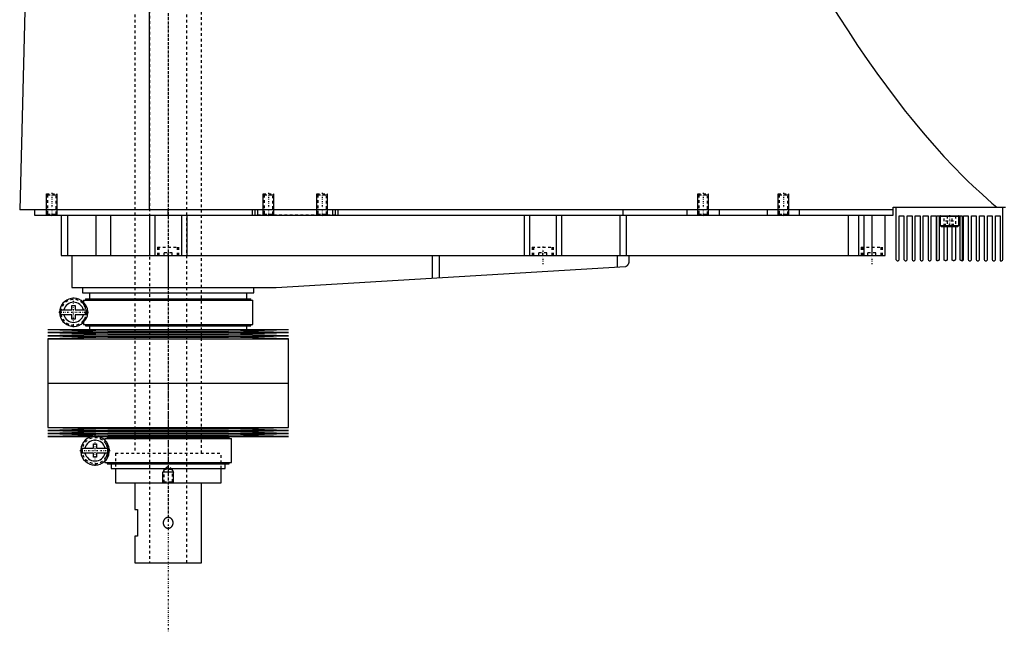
# Model space of a CAD drawing. Extents: x -706 to 186, y -1 to 900.
# Tile 2 of 5: x -706 to -338, y 330 to 559. Entities that reach past the tile are written whole.
import ezdxf

# ---------------------------------------------------------------- set-up
doc = ezdxf.new("R2010")
doc.units = 0
doc.linetypes.add('CENTER', pattern=[1.5, 0.45, -0.5, 0.05, -0.5])
doc.linetypes.add('DASHED', pattern=[2, 1, -1])
for name, color, linetype in [('AM_0', 7, 'CONTINUOUS'), ('AM_10', 7, 'CONTINUOUS'), ('AM_3', 7, 'DASHED'), ('AM_7', 7, 'CENTER')]:
    doc.layers.add(name, color=color, linetype=linetype)

msp = doc.modelspace()

# ---------------------------------------------------------------- linework, layer by layer
at = {"layer": 'AM_0', "color": 7, "linetype": 'CONTINUOUS'}
for p, q in [((-703.45, 568.63), (-705.5, 487.5)), ((-657.01, 487.5), (-657.01, 569.6)), ((-379, 487.5), (-705.5, 487.5)), ((-700, 487.5), (-700, 485.5)), ((-650, 485.5), (-650, 487.5)), ((-618.5, 485.5), (-618.5, 487.5)), ((-617.5, 485.5), (-617.5, 487.5)), ((-616.5, 485.5), (-616.5, 487.5)), ((-588.5, 485.5), (-588.5, 487.5)), ((-587.5, 485.5), (-587.5, 487.5)), ((-586.5, 485.5), (-586.5, 487.5)), ((-480, 485.5), (-480, 487.5)), ((-456, 485.5), (-456, 487.5)), ((-444, 485.5), (-444, 487.5)), ((-426, 485.5), (-426, 487.5)), ((-414, 485.5), (-414, 487.5)), ((-379, 485.5), (-379, 488.5)), ((-379, 488.5), (-337, 488.5)), ((-378, 488.5), (-378, 469)), ((-338, 469), (-338, 488.5)), ((-700, 485.5), (-379, 485.5)), ((-690, 485.5), (-690, 470.5)), ((-687.69, 485.5), (-687.69, 470.5)), ((-677.09, 485.5), (-677.09, 470.5)), ((-671.56, 485.5), (-671.56, 470.5)), ((-657, 485.5), (-657, 470.5)), ((-655, 485.5), (-655, 470.5)), ((-645, 485.5), (-645, 470.5)), ((-643, 485.5), (-643, 470.5)), ((-517, 485.5), (-517, 470.5)), ((-515, 485.5), (-515, 470.5)), ((-505, 485.5), (-505, 470.5)), ((-503, 485.5), (-503, 470.5)), ((-481.18, 485.5), (-481.18, 470.5)), ((-478.85, 485.5), (-478.85, 470.5)), ((-395.84, 485.5), (-395.84, 470.5)), ((-392, 485.5), (-392, 470.5)), ((-390, 485.5), (-390, 470.5)), ((-387, 485.5), (-387, 470.5)), ((-382, 470.5), (-382, 485.5)), ((-376.8, 485.3), (-375, 485.3)), ((-376.8, 469), (-376.8, 485.3)), ((-375, 485.3), (-375, 469)), ((-373.8, 485.3), (-372, 485.3)), ((-373.8, 469), (-373.8, 485.3)), ((-372, 485.3), (-372, 469)), ((-370.8, 485.3), (-369, 485.3)), ((-370.8, 469), (-370.8, 485.3)), ((-369, 485.3), (-369, 469)), ((-367.8, 485.3), (-366, 485.3)), ((-367.8, 469), (-367.8, 485.3)), ((-366, 485.3), (-366, 469)), ((-364.8, 485.3), (-363, 485.3)), ((-364.8, 469), (-364.8, 485.3)), ((-363, 485.3), (-363, 469)), ((-362.75, 468.57), (-362.75, 485.3)), ((-362.75, 485.3), (-353.25, 485.3)), ((-361.8, 485.3), (-361.8, 469)), ((-361.5, 485.2), (-361.5, 481.7)), ((-361.5, 485.2), (-354.5, 485.2)), ((-354.5, 481.7), (-354.5, 485.2)), ((-354, 469), (-354, 485.3)), ((-353.25, 485.3), (-353.25, 468.5)), ((-352.8, 485.3), (-351, 485.3)), ((-352.8, 469), (-352.8, 485.3)), ((-351, 485.3), (-351, 469)), ((-349.8, 485.3), (-348, 485.3)), ((-349.8, 469), (-349.8, 485.3)), ((-348, 485.3), (-348, 469)), ((-346.8, 485.3), (-345, 485.3)), ((-346.8, 469), (-346.8, 485.3)), ((-345, 485.3), (-345, 469)), ((-343.8, 485.3), (-342, 485.3)), ((-343.8, 469), (-343.8, 485.3)), ((-342, 485.3), (-342, 469)), ((-340.8, 485.3), (-339, 485.3)), ((-340.8, 469), (-340.8, 485.3)), ((-339, 485.3), (-339, 468.5)), ((-361.5, 481.7), (-361.1, 481.3)), ((-361.5, 481.7), (-354.5, 481.7)), ((-361.1, 481.3), (-354.9, 481.3)), ((-360, 469), (-360, 481.3)), ((-358.8, 481.3), (-358.8, 469)), ((-357, 469), (-357, 481.3)), ((-355.8, 481.3), (-355.8, 469)), ((-354.9, 481.3), (-354.5, 481.7)), ((-690, 470.5), (-382, 470.5)), ((-686, 470.5), (-686, 458.5)), ((-650, 470.5), (-650, 458.5)), ((-551.33, 470.5), (-551.33, 461.99)), ((-548.68, 470.5), (-548.68, 462.14)), ((-482.14, 470.5), (-482.14, 466.1)), ((-477.8, 470.5), (-477.8, 467.74)), ((-377.5, 468.5), (-377.3, 468.5)), ((-374.5, 468.5), (-374.3, 468.5)), ((-371.5, 468.5), (-371.3, 468.5)), ((-368.5, 468.5), (-368.3, 468.5)), ((-365.5, 468.5), (-365.3, 468.5)), ((-362.3, 468.5), (-362.5, 468.5)), ((-359.3, 468.5), (-359.5, 468.5)), ((-356.3, 468.5), (-356.5, 468.5)), ((-353.3, 468.5), (-353.5, 468.5)), ((-350.5, 468.5), (-350.3, 468.5)), ((-347.5, 468.5), (-347.3, 468.5)), ((-344.5, 468.5), (-344.3, 468.5)), ((-341.5, 468.5), (-341.3, 468.5)), ((-339, 468.5), (-338.5, 468.5)), ((-609.7, 458.52), (-479.14, 466.27)), ((-686, 458.5), (-610.3, 458.5)), ((-682, 458.5), (-682, 456.5)), ((-682, 456.5), (-618, 456.5)), ((-679.35, 456.5), (-679.35, 454.2)), ((-620.65, 454.2), (-620.65, 456.5)), ((-618, 456.5), (-618, 458.5)), ((-681.65, 453.7), (-681.65, 452.92)), ((-681.65, 453.7), (-618.35, 453.7)), ((-680.85, 454.2), (-680.85, 453.7)), ((-680.85, 454.2), (-619.15, 454.2)), ((-619.15, 453.7), (-619.15, 454.2)), ((-618.35, 444.7), (-618.35, 453.7)), ((-690.13, 450.1), (-685.95, 450.1)), ((-685.95, 450.1), (-685.95, 451.7)), ((-685.95, 451.7), (-684.75, 451.7)), ((-684.75, 451.7), (-684.75, 450.1)), ((-684.75, 450.1), (-680.57, 450.1)), ((-685.95, 448.3), (-690.13, 448.3)), ((-685.95, 446.7), (-685.95, 448.3)), ((-684.75, 446.7), (-685.95, 446.7)), ((-684.75, 448.3), (-684.75, 446.7)), ((-680.57, 448.3), (-684.75, 448.3)), ((-681.65, 445.48), (-681.65, 444.7)), ((-695, 442.75), (-672.5, 442.18)), ((-695, 442.75), (-605, 442.75)), ((-672.5, 442.18), (-695, 441.61)), ((-695, 441.61), (-672.5, 441.04)), ((-695, 441.61), (-605, 441.61)), ((-681.65, 444.7), (-618.35, 444.7)), ((-680.85, 444.7), (-680.85, 444.2)), ((-680.85, 444.2), (-619.15, 444.2)), ((-679.35, 444.2), (-679.35, 442.75)), ((-672.5, 442.18), (-627.5, 442.18)), ((-627.5, 442.18), (-605, 442.75)), ((-605, 441.61), (-627.5, 442.18)), ((-627.5, 441.04), (-605, 441.61)), ((-620.65, 442.75), (-620.65, 444.2)), ((-619.15, 444.2), (-619.15, 444.7)), ((-672.5, 441.04), (-695, 440.47)), ((-695, 440.47), (-672.5, 439.9)), ((-695, 440.47), (-605, 440.47)), ((-672.5, 439.9), (-695, 439.33)), ((-695, 439.33), (-695, 422.75)), ((-695, 439.33), (-605, 439.33)), ((-672.5, 441.04), (-627.5, 441.04)), ((-672.5, 439.9), (-627.5, 439.9)), ((-605, 440.47), (-627.5, 441.04)), ((-627.5, 439.9), (-605, 440.47)), ((-605, 439.33), (-627.5, 439.9)), ((-605, 422.75), (-605, 439.33)), ((-695, 422.75), (-605, 422.75)), ((-695, 422.75), (-695, 406.17)), ((-695, 422.75), (-605, 422.75)), ((-605, 406.17), (-605, 422.75)), ((-695, 406.17), (-672.5, 405.6)), ((-695, 406.17), (-605, 406.17)), ((-672.5, 405.6), (-695, 405.03)), ((-695, 405.03), (-672.5, 404.46)), ((-695, 405.03), (-605, 405.03)), ((-672.5, 405.6), (-627.5, 405.6)), ((-627.5, 405.6), (-605, 406.17)), ((-605, 405.03), (-627.5, 405.6)), ((-627.5, 404.46), (-605, 405.03)), ((-672.5, 404.46), (-695, 403.89)), ((-695, 403.89), (-672.5, 403.32)), ((-695, 403.89), (-605, 403.89)), ((-672.5, 403.32), (-695, 402.75)), ((-695, 402.75), (-605, 402.75)), ((-673.65, 402), (-673.65, 401.4)), ((-673.65, 402), (-626.35, 402)), ((-672.85, 402.5), (-672.85, 402)), ((-672.85, 402.5), (-627.15, 402.5)), ((-672.5, 404.46), (-627.5, 404.46)), ((-672.5, 403.32), (-627.5, 403.32)), ((-671.35, 402.75), (-671.35, 402.5)), ((-628.65, 402.5), (-628.65, 402.75)), ((-605, 403.89), (-627.5, 404.46)), ((-627.5, 403.32), (-605, 403.89)), ((-605, 402.75), (-627.5, 403.32)), ((-627.15, 402), (-627.15, 402.5)), ((-626.35, 393), (-626.35, 402)), ((-682.26, 398.4), (-677.95, 398.4)), ((-677.95, 398.4), (-677.95, 400)), ((-677.95, 400), (-676.75, 400)), ((-676.75, 400), (-676.75, 398.4)), ((-676.75, 398.4), (-672.44, 398.4)), ((-677.95, 396.6), (-682.26, 396.6)), ((-677.95, 395), (-677.95, 396.6)), ((-676.75, 395), (-677.95, 395)), ((-676.75, 396.6), (-676.75, 395)), ((-672.44, 396.6), (-676.75, 396.6)), ((-673.65, 393.6), (-673.65, 393)), ((-673.65, 393), (-626.35, 393)), ((-672.85, 393), (-672.85, 392.5)), ((-672.85, 392.5), (-627.15, 392.5)), ((-671.35, 392.5), (-671.35, 390.8)), ((-671.35, 390.8), (-628.65, 390.8)), ((-669.75, 390.8), (-669.75, 385.5)), ((-630.25, 385.5), (-630.25, 390.8)), ((-628.65, 390.8), (-628.65, 392.5)), ((-627.15, 392.5), (-627.15, 393)), ((-669.75, 385.5), (-630.25, 385.5)), ((-662.5, 385.5), (-662.5, 375.5)), ((-637.5, 355.5), (-637.5, 385.5)), ((-662.5, 375.5), (-661.5, 375.5)), ((-661.5, 375.5), (-661.5, 365.5)), ((-662.5, 365.5), (-662.5, 355.5)), ((-661.5, 365.5), (-662.5, 365.5)), ((-662.5, 355.5), (-637.5, 355.5))]:
    msp.add_line(p, q, dxfattribs=at)
for points in [[(-404.88, 568.63, 0), (-403.09, 565.7, 0), (-399.5, 559.96, 0), (-395.91, 554.39, 0), (-394.12, 551.66, 0), (-392.33, 548.98, 0), (-388.74, 543.72, 0), (-385.15, 538.63, 0), (-381.57, 533.7, 0), (-377.98, 528.92, 0), (-374.39, 524.31, 0), (-372.6, 522.07, 0), (-370.81, 519.86, 0), (-367.22, 515.57, 0), (-363.63, 511.44, 0), (-360.05, 507.47, 0), (-356.46, 503.66, 0), (-352.87, 500.01, 0), (-351.08, 498.24, 0), (-349.28, 496.52, 0), (-345.69, 493.19, 0), (-342.11, 490.02, 0), (-340.31, 488.5, 0)], [(-479.14, 466.27, 0), (-479.07, 466.3, 0), (-478.93, 466.36, 0), (-478.8, 466.42, 0), (-478.73, 466.46, 0), (-478.67, 466.49, 0), (-478.56, 466.57, 0), (-478.45, 466.66, 0), (-478.35, 466.75, 0), (-478.26, 466.84, 0), (-478.18, 466.94, 0), (-478.14, 466.99, 0), (-478.11, 467.04, 0), (-478.04, 467.14, 0), (-477.98, 467.24, 0), (-477.93, 467.34, 0), (-477.89, 467.44, 0), (-477.86, 467.53, 0), (-477.84, 467.58, 0), (-477.84, 467.58, 0), (-477.84, 467.6, 0), (-477.83, 467.61, 0), (-477.83, 467.62, 0), (-477.83, 467.62, 0), (-477.83, 467.64, 0), (-477.82, 467.65, 0), (-477.82, 467.66, 0), (-477.82, 467.67, 0), (-477.81, 467.68, 0), (-477.81, 467.69, 0), (-477.81, 467.69, 0), (-477.81, 467.7, 0), (-477.81, 467.71, 0), (-477.8, 467.72, 0), (-477.8, 467.72, 0), (-477.8, 467.73, 0), (-477.8, 467.73, 0), (-477.8, 467.73, 0), (-477.8, 467.73, 0), (-477.8, 467.74, 0), (-477.8, 467.74, 0)], [(-362.5, 468.5, 0), (-362.51, 468.5, 0), (-362.54, 468.5, 0), (-362.56, 468.5, 0), (-362.58, 468.51, 0), (-362.59, 468.51, 0), (-362.61, 468.51, 0), (-362.63, 468.52, 0), (-362.65, 468.52, 0), (-362.67, 468.53, 0), (-362.68, 468.53, 0), (-362.69, 468.54, 0), (-362.7, 468.54, 0), (-362.71, 468.55, 0), (-362.72, 468.55, 0), (-362.73, 468.55, 0), (-362.74, 468.56, 0), (-362.74, 468.56, 0), (-362.74, 468.56, 0), (-362.75, 468.56, 0), (-362.75, 468.57, 0), (-362.75, 468.57, 0), (-362.75, 468.57, 0)], [(-361.8, 469, 0), (-361.8, 468.99, 0), (-361.8, 468.98, 0), (-361.8, 468.97, 0), (-361.8, 468.97, 0), (-361.8, 468.96, 0), (-361.8, 468.95, 0), (-361.8, 468.94, 0), (-361.8, 468.93, 0), (-361.81, 468.92, 0), (-361.81, 468.91, 0), (-361.81, 468.91, 0), (-361.81, 468.9, 0), (-361.81, 468.89, 0), (-361.81, 468.88, 0), (-361.82, 468.87, 0), (-361.82, 468.86, 0), (-361.82, 468.85, 0), (-361.82, 468.85, 0), (-361.83, 468.84, 0), (-361.83, 468.83, 0), (-361.83, 468.82, 0), (-361.83, 468.82, 0), (-361.84, 468.81, 0), (-361.84, 468.8, 0), (-361.84, 468.8, 0), (-361.85, 468.79, 0), (-361.85, 468.79, 0), (-361.85, 468.78, 0), (-361.86, 468.77, 0), (-361.86, 468.76, 0), (-361.86, 468.75, 0), (-361.87, 468.75, 0), (-361.87, 468.74, 0), (-361.87, 468.74, 0), (-361.88, 468.73, 0), (-361.88, 468.72, 0), (-361.89, 468.72, 0), (-361.89, 468.71, 0), (-361.9, 468.7, 0), (-361.9, 468.7, 0), (-361.9, 468.7, 0), (-361.91, 468.69, 0), (-361.91, 468.68, 0), (-361.92, 468.68, 0), (-361.92, 468.67, 0), (-361.93, 468.67, 0), (-361.93, 468.66, 0), (-361.93, 468.66, 0), (-361.94, 468.65, 0), (-361.94, 468.65, 0), (-361.95, 468.64, 0), (-361.95, 468.64, 0), (-361.96, 468.63, 0), (-361.96, 468.63, 0), (-361.97, 468.63, 0), (-361.97, 468.62, 0), (-361.98, 468.62, 0), (-361.98, 468.61, 0), (-361.99, 468.61, 0), (-361.99, 468.6, 0), (-362, 468.6, 0), (-362, 468.6, 0), (-362.01, 468.6, 0), (-362.01, 468.59, 0), (-362.01, 468.59, 0), (-362.03, 468.58, 0), (-362.06, 468.56, 0), (-362.1, 468.54, 0), (-362.13, 468.53, 0), (-362.16, 468.52, 0), (-362.19, 468.51, 0), (-362.21, 468.51, 0), (-362.23, 468.51, 0), (-362.26, 468.5, 0), (-362.29, 468.5, 0), (-362.3, 468.5, 0)], [(-359.5, 468.5, 0), (-359.5, 468.5, 0), (-359.51, 468.5, 0), (-359.52, 468.5, 0), (-359.52, 468.5, 0), (-359.52, 468.5, 0), (-359.53, 468.5, 0), (-359.54, 468.5, 0), (-359.55, 468.5, 0), (-359.55, 468.5, 0), (-359.56, 468.5, 0), (-359.56, 468.5, 0), (-359.57, 468.5, 0), (-359.57, 468.51, 0), (-359.58, 468.51, 0), (-359.59, 468.51, 0), (-359.59, 468.51, 0), (-359.6, 468.51, 0), (-359.6, 468.51, 0), (-359.61, 468.51, 0), (-359.62, 468.51, 0), (-359.62, 468.52, 0), (-359.63, 468.52, 0), (-359.63, 468.52, 0), (-359.64, 468.52, 0), (-359.64, 468.52, 0), (-359.65, 468.52, 0), (-359.65, 468.52, 0), (-359.66, 468.53, 0), (-359.66, 468.53, 0), (-359.67, 468.53, 0), (-359.68, 468.53, 0), (-359.68, 468.54, 0), (-359.69, 468.54, 0), (-359.69, 468.54, 0), (-359.7, 468.54, 0), (-359.7, 468.54, 0), (-359.71, 468.55, 0), (-359.72, 468.55, 0), (-359.72, 468.55, 0), (-359.73, 468.55, 0), (-359.73, 468.56, 0), (-359.74, 468.56, 0), (-359.74, 468.56, 0), (-359.75, 468.57, 0), (-359.76, 468.57, 0), (-359.76, 468.57, 0), (-359.77, 468.58, 0), (-359.77, 468.58, 0), (-359.77, 468.58, 0), (-359.78, 468.59, 0), (-359.79, 468.59, 0), (-359.79, 468.59, 0), (-359.8, 468.6, 0), (-359.8, 468.6, 0), (-359.8, 468.6, 0), (-359.81, 468.61, 0), (-359.81, 468.61, 0), (-359.82, 468.62, 0), (-359.83, 468.62, 0), (-359.83, 468.63, 0), (-359.83, 468.63, 0), (-359.84, 468.63, 0), (-359.84, 468.63, 0), (-359.85, 468.64, 0), (-359.85, 468.64, 0), (-359.85, 468.64, 0), (-359.86, 468.65, 0), (-359.86, 468.65, 0), (-359.86, 468.66, 0), (-359.87, 468.66, 0), (-359.87, 468.66, 0), (-359.88, 468.67, 0), (-359.88, 468.68, 0), (-359.88, 468.68, 0), (-359.89, 468.69, 0), (-359.89, 468.69, 0), (-359.89, 468.69, 0), (-359.9, 468.7, 0), (-359.9, 468.7, 0), (-359.91, 468.71, 0), (-359.91, 468.72, 0), (-359.92, 468.72, 0), (-359.92, 468.72, 0), (-359.92, 468.73, 0), (-359.92, 468.73, 0), (-359.93, 468.74, 0), (-359.93, 468.75, 0), (-359.93, 468.75, 0), (-359.94, 468.76, 0), (-359.94, 468.76, 0), (-359.94, 468.77, 0), (-359.95, 468.77, 0), (-359.95, 468.78, 0), (-359.95, 468.79, 0), (-359.96, 468.79, 0), (-359.96, 468.8, 0), (-359.96, 468.8, 0), (-359.96, 468.81, 0), (-359.96, 468.81, 0), (-359.97, 468.82, 0), (-359.97, 468.83, 0), (-359.97, 468.84, 0), (-359.97, 468.84, 0), (-359.98, 468.85, 0), (-359.98, 468.85, 0), (-359.98, 468.86, 0), (-359.98, 468.86, 0), (-359.98, 468.87, 0), (-359.98, 468.87, 0), (-359.99, 468.88, 0), (-359.99, 468.89, 0), (-359.99, 468.89, 0), (-359.99, 468.89, 0), (-359.99, 468.9, 0), (-359.99, 468.91, 0), (-359.99, 468.92, 0), (-359.99, 468.92, 0), (-360, 468.93, 0), (-360, 468.93, 0), (-360, 468.94, 0), (-360, 468.95, 0), (-360, 468.95, 0), (-360, 468.96, 0), (-360, 468.97, 0), (-360, 468.97, 0), (-360, 468.98, 0), (-360, 468.98, 0), (-360, 468.99, 0), (-360, 469, 0), (-360, 469, 0)], [(-358.8, 469, 0), (-358.8, 469, 0), (-358.8, 468.99, 0), (-358.8, 468.98, 0), (-358.8, 468.98, 0), (-358.8, 468.98, 0), (-358.8, 468.97, 0), (-358.8, 468.96, 0), (-358.8, 468.95, 0), (-358.8, 468.95, 0), (-358.8, 468.94, 0), (-358.8, 468.94, 0), (-358.8, 468.93, 0), (-358.81, 468.92, 0), (-358.81, 468.92, 0), (-358.81, 468.91, 0), (-358.81, 468.9, 0), (-358.81, 468.9, 0), (-358.81, 468.89, 0), (-358.81, 468.89, 0), (-358.81, 468.88, 0), (-358.82, 468.87, 0), (-358.82, 468.87, 0), (-358.82, 468.87, 0), (-358.82, 468.86, 0), (-358.82, 468.85, 0), (-358.82, 468.85, 0), (-358.82, 468.84, 0), (-358.83, 468.84, 0), (-358.83, 468.83, 0), (-358.83, 468.82, 0), (-358.83, 468.82, 0), (-358.84, 468.81, 0), (-358.84, 468.81, 0), (-358.84, 468.8, 0), (-358.84, 468.8, 0), (-358.85, 468.79, 0), (-358.85, 468.78, 0), (-358.85, 468.78, 0), (-358.86, 468.77, 0), (-358.86, 468.77, 0), (-358.86, 468.76, 0), (-358.86, 468.76, 0), (-358.87, 468.75, 0), (-358.87, 468.74, 0), (-358.87, 468.74, 0), (-358.88, 468.73, 0), (-358.88, 468.73, 0), (-358.88, 468.72, 0), (-358.89, 468.72, 0), (-358.89, 468.71, 0), (-358.9, 468.71, 0), (-358.9, 468.7, 0), (-358.9, 468.69, 0), (-358.91, 468.69, 0), (-358.91, 468.69, 0), (-358.91, 468.68, 0), (-358.92, 468.68, 0), (-358.92, 468.67, 0), (-358.93, 468.67, 0), (-358.93, 468.66, 0), (-358.93, 468.66, 0), (-358.94, 468.66, 0), (-358.94, 468.65, 0), (-358.95, 468.65, 0), (-358.95, 468.64, 0), (-358.95, 468.64, 0), (-358.96, 468.64, 0), (-358.96, 468.63, 0), (-358.96, 468.63, 0), (-358.97, 468.63, 0), (-358.97, 468.62, 0), (-358.98, 468.62, 0), (-358.98, 468.61, 0), (-358.99, 468.61, 0), (-358.99, 468.6, 0), (-359, 468.6, 0), (-359, 468.6, 0), (-359.01, 468.6, 0), (-359.01, 468.59, 0), (-359.02, 468.59, 0), (-359.02, 468.58, 0), (-359.03, 468.58, 0), (-359.03, 468.58, 0), (-359.04, 468.57, 0), (-359.04, 468.57, 0), (-359.05, 468.57, 0), (-359.06, 468.56, 0), (-359.06, 468.56, 0), (-359.07, 468.56, 0), (-359.07, 468.56, 0), (-359.08, 468.55, 0), (-359.08, 468.55, 0), (-359.09, 468.55, 0), (-359.09, 468.54, 0), (-359.1, 468.54, 0), (-359.11, 468.54, 0), (-359.11, 468.54, 0), (-359.12, 468.54, 0), (-359.12, 468.53, 0), (-359.13, 468.53, 0), (-359.14, 468.53, 0), (-359.14, 468.53, 0), (-359.15, 468.52, 0), (-359.15, 468.52, 0), (-359.16, 468.52, 0), (-359.16, 468.52, 0), (-359.17, 468.52, 0), (-359.17, 468.52, 0), (-359.18, 468.52, 0), (-359.18, 468.51, 0), (-359.19, 468.51, 0), (-359.2, 468.51, 0), (-359.2, 468.51, 0), (-359.21, 468.51, 0), (-359.21, 468.51, 0), (-359.22, 468.51, 0), (-359.23, 468.51, 0), (-359.23, 468.5, 0), (-359.24, 468.5, 0), (-359.24, 468.5, 0), (-359.25, 468.5, 0), (-359.26, 468.5, 0), (-359.26, 468.5, 0), (-359.27, 468.5, 0), (-359.28, 468.5, 0), (-359.28, 468.5, 0), (-359.28, 468.5, 0), (-359.29, 468.5, 0), (-359.3, 468.5, 0), (-359.3, 468.5, 0)], [(-356.5, 468.5, 0), (-356.5, 468.5, 0), (-356.51, 468.5, 0), (-356.52, 468.5, 0), (-356.52, 468.5, 0), (-356.52, 468.5, 0), (-356.53, 468.5, 0), (-356.54, 468.5, 0), (-356.54, 468.5, 0), (-356.55, 468.5, 0), (-356.56, 468.5, 0), (-356.56, 468.5, 0), (-356.57, 468.5, 0), (-356.57, 468.51, 0), (-356.58, 468.51, 0), (-356.59, 468.51, 0), (-356.59, 468.51, 0), (-356.6, 468.51, 0), (-356.6, 468.51, 0), (-356.61, 468.51, 0), (-356.61, 468.51, 0), (-356.62, 468.51, 0), (-356.63, 468.52, 0), (-356.63, 468.52, 0), (-356.64, 468.52, 0), (-356.64, 468.52, 0), (-356.65, 468.52, 0), (-356.65, 468.52, 0), (-356.66, 468.53, 0), (-356.66, 468.53, 0), (-356.67, 468.53, 0), (-356.68, 468.53, 0), (-356.68, 468.53, 0), (-356.69, 468.54, 0), (-356.69, 468.54, 0), (-356.7, 468.54, 0), (-356.7, 468.54, 0), (-356.71, 468.55, 0), (-356.72, 468.55, 0), (-356.72, 468.55, 0), (-356.73, 468.55, 0), (-356.73, 468.56, 0), (-356.74, 468.56, 0), (-356.74, 468.56, 0), (-356.75, 468.57, 0), (-356.76, 468.57, 0), (-356.76, 468.57, 0), (-356.77, 468.58, 0), (-356.77, 468.58, 0), (-356.77, 468.58, 0), (-356.78, 468.59, 0), (-356.79, 468.59, 0), (-356.79, 468.59, 0), (-356.8, 468.6, 0), (-356.8, 468.6, 0), (-356.8, 468.6, 0), (-356.81, 468.61, 0), (-356.82, 468.61, 0), (-356.82, 468.62, 0), (-356.83, 468.62, 0), (-356.83, 468.63, 0), (-356.83, 468.63, 0), (-356.84, 468.63, 0), (-356.84, 468.64, 0), (-356.85, 468.64, 0), (-356.85, 468.64, 0), (-356.85, 468.65, 0), (-356.86, 468.65, 0), (-356.86, 468.66, 0), (-356.86, 468.66, 0), (-356.87, 468.66, 0), (-356.87, 468.67, 0), (-356.88, 468.67, 0), (-356.88, 468.68, 0), (-356.89, 468.68, 0), (-356.89, 468.69, 0), (-356.89, 468.69, 0), (-356.89, 468.69, 0), (-356.9, 468.7, 0), (-356.9, 468.71, 0), (-356.91, 468.71, 0), (-356.91, 468.72, 0), (-356.92, 468.72, 0), (-356.92, 468.73, 0), (-356.92, 468.73, 0), (-356.92, 468.74, 0), (-356.93, 468.74, 0), (-356.93, 468.75, 0), (-356.94, 468.75, 0), (-356.94, 468.76, 0), (-356.94, 468.76, 0), (-356.94, 468.77, 0), (-356.95, 468.77, 0), (-356.95, 468.78, 0), (-356.95, 468.79, 0), (-356.96, 468.8, 0), (-356.96, 468.8, 0), (-356.96, 468.81, 0), (-356.96, 468.81, 0), (-356.96, 468.82, 0), (-356.97, 468.82, 0), (-356.97, 468.83, 0), (-356.97, 468.84, 0), (-356.98, 468.84, 0), (-356.98, 468.85, 0), (-356.98, 468.85, 0), (-356.98, 468.86, 0), (-356.98, 468.87, 0), (-356.98, 468.87, 0), (-356.98, 468.87, 0), (-356.99, 468.88, 0), (-356.99, 468.89, 0), (-356.99, 468.89, 0), (-356.99, 468.89, 0), (-356.99, 468.9, 0), (-356.99, 468.91, 0), (-356.99, 468.92, 0), (-356.99, 468.92, 0), (-357, 468.93, 0), (-357, 468.93, 0), (-357, 468.94, 0), (-357, 468.95, 0), (-357, 468.95, 0), (-357, 468.96, 0), (-357, 468.97, 0), (-357, 468.97, 0), (-357, 468.98, 0), (-357, 468.98, 0), (-357, 468.99, 0), (-357, 469, 0), (-357, 469, 0)], [(-355.8, 469, 0), (-355.8, 469, 0), (-355.8, 468.99, 0), (-355.8, 468.98, 0), (-355.8, 468.98, 0), (-355.8, 468.97, 0), (-355.8, 468.97, 0), (-355.8, 468.96, 0), (-355.8, 468.95, 0), (-355.8, 468.94, 0), (-355.8, 468.94, 0), (-355.8, 468.93, 0), (-355.8, 468.93, 0), (-355.81, 468.92, 0), (-355.81, 468.91, 0), (-355.81, 468.91, 0), (-355.81, 468.9, 0), (-355.81, 468.89, 0), (-355.81, 468.89, 0), (-355.81, 468.88, 0), (-355.82, 468.88, 0), (-355.82, 468.87, 0), (-355.82, 468.87, 0), (-355.82, 468.86, 0), (-355.82, 468.86, 0), (-355.82, 468.85, 0), (-355.82, 468.84, 0), (-355.83, 468.84, 0), (-355.83, 468.83, 0), (-355.83, 468.83, 0), (-355.83, 468.82, 0), (-355.84, 468.81, 0), (-355.84, 468.81, 0), (-355.84, 468.8, 0), (-355.84, 468.8, 0), (-355.85, 468.79, 0), (-355.85, 468.78, 0), (-355.85, 468.78, 0), (-355.86, 468.77, 0), (-355.86, 468.76, 0), (-355.86, 468.76, 0), (-355.86, 468.76, 0), (-355.87, 468.75, 0), (-355.87, 468.74, 0), (-355.87, 468.74, 0), (-355.88, 468.73, 0), (-355.88, 468.73, 0), (-355.88, 468.72, 0), (-355.89, 468.72, 0), (-355.89, 468.71, 0), (-355.89, 468.71, 0), (-355.9, 468.7, 0), (-355.9, 468.7, 0), (-355.91, 468.69, 0), (-355.91, 468.69, 0), (-355.91, 468.68, 0), (-355.92, 468.68, 0), (-355.92, 468.67, 0), (-355.93, 468.67, 0), (-355.93, 468.66, 0), (-355.94, 468.66, 0), (-355.94, 468.66, 0), (-355.94, 468.65, 0), (-355.94, 468.65, 0), (-355.95, 468.64, 0), (-355.95, 468.64, 0), (-355.95, 468.64, 0), (-355.96, 468.63, 0), (-355.97, 468.63, 0), (-355.97, 468.63, 0), (-355.97, 468.62, 0), (-355.98, 468.62, 0), (-355.98, 468.61, 0), (-355.99, 468.61, 0), (-355.99, 468.61, 0), (-356, 468.6, 0), (-356, 468.6, 0), (-356, 468.6, 0), (-356.01, 468.59, 0), (-356.02, 468.59, 0), (-356.02, 468.59, 0), (-356.03, 468.58, 0), (-356.03, 468.58, 0), (-356.04, 468.58, 0), (-356.04, 468.57, 0), (-356.05, 468.57, 0), (-356.05, 468.57, 0), (-356.06, 468.56, 0), (-356.06, 468.56, 0), (-356.07, 468.56, 0), (-356.07, 468.55, 0), (-356.08, 468.55, 0), (-356.08, 468.55, 0), (-356.09, 468.55, 0), (-356.1, 468.54, 0), (-356.1, 468.54, 0), (-356.11, 468.54, 0), (-356.11, 468.54, 0), (-356.12, 468.53, 0), (-356.12, 468.53, 0), (-356.13, 468.53, 0), (-356.14, 468.53, 0), (-356.14, 468.53, 0), (-356.15, 468.52, 0), (-356.15, 468.52, 0), (-356.16, 468.52, 0), (-356.16, 468.52, 0), (-356.17, 468.52, 0), (-356.17, 468.52, 0), (-356.18, 468.51, 0), (-356.19, 468.51, 0), (-356.19, 468.51, 0), (-356.2, 468.51, 0), (-356.2, 468.51, 0), (-356.21, 468.51, 0), (-356.21, 468.51, 0), (-356.22, 468.51, 0), (-356.23, 468.51, 0), (-356.23, 468.5, 0), (-356.24, 468.5, 0), (-356.24, 468.5, 0), (-356.25, 468.5, 0), (-356.26, 468.5, 0), (-356.26, 468.5, 0), (-356.27, 468.5, 0), (-356.28, 468.5, 0), (-356.28, 468.5, 0), (-356.28, 468.5, 0), (-356.29, 468.5, 0), (-356.3, 468.5, 0), (-356.3, 468.5, 0)], [(-353.5, 468.5, 0), (-353.51, 468.5, 0), (-353.54, 468.5, 0), (-353.56, 468.5, 0), (-353.58, 468.51, 0), (-353.59, 468.51, 0), (-353.62, 468.51, 0), (-353.65, 468.52, 0), (-353.68, 468.53, 0), (-353.71, 468.55, 0), (-353.75, 468.57, 0), (-353.76, 468.58, 0), (-353.78, 468.59, 0), (-353.81, 468.61, 0), (-353.83, 468.63, 0), (-353.84, 468.63, 0), (-353.84, 468.64, 0), (-353.85, 468.64, 0), (-353.85, 468.64, 0), (-353.86, 468.65, 0), (-353.86, 468.66, 0), (-353.87, 468.66, 0), (-353.87, 468.67, 0), (-353.88, 468.67, 0), (-353.88, 468.68, 0), (-353.88, 468.68, 0), (-353.89, 468.69, 0), (-353.9, 468.69, 0), (-353.9, 468.7, 0), (-353.91, 468.71, 0), (-353.91, 468.72, 0), (-353.91, 468.72, 0), (-353.92, 468.72, 0), (-353.92, 468.73, 0), (-353.93, 468.74, 0), (-353.93, 468.75, 0), (-353.94, 468.76, 0), (-353.94, 468.76, 0), (-353.94, 468.77, 0), (-353.95, 468.77, 0), (-353.95, 468.78, 0), (-353.95, 468.79, 0), (-353.96, 468.8, 0), (-353.96, 468.8, 0), (-353.96, 468.81, 0), (-353.97, 468.82, 0), (-353.97, 468.83, 0), (-353.97, 468.83, 0), (-353.97, 468.84, 0), (-353.98, 468.85, 0), (-353.98, 468.86, 0), (-353.98, 468.88, 0), (-353.99, 468.89, 0), (-353.99, 468.89, 0), (-353.99, 468.9, 0), (-353.99, 468.91, 0), (-353.99, 468.92, 0), (-354, 468.93, 0), (-354, 468.95, 0), (-354, 468.96, 0), (-354, 468.96, 0), (-354, 468.97, 0), (-354, 468.98, 0), (-354, 468.99, 0), (-354, 469, 0)], [(-353.25, 468.5, 0), (-353.25, 468.5, 0), (-353.26, 468.5, 0), (-353.28, 468.5, 0), (-353.3, 468.5, 0)], [(-680.34, 450.78, 0), (-680.34, 450.77, 0), (-680.34, 450.76, 0), (-680.33, 450.74, 0), (-680.33, 450.73, 0), (-680.33, 450.72, 0), (-680.32, 450.71, 0), (-680.32, 450.69, 0), (-680.31, 450.67, 0), (-680.31, 450.65, 0), (-680.3, 450.63, 0), (-680.3, 450.62, 0), (-680.3, 450.61, 0), (-680.3, 450.59, 0), (-680.29, 450.56, 0), (-680.29, 450.54, 0), (-680.28, 450.52, 0), (-680.28, 450.49, 0), (-680.28, 450.48, 0), (-680.27, 450.47, 0), (-680.27, 450.44, 0), (-680.27, 450.42, 0), (-680.26, 450.41, 0), (-680.26, 450.39, 0), (-680.26, 450.37, 0), (-680.25, 450.34, 0), (-680.25, 450.33, 0), (-680.25, 450.31, 0), (-680.25, 450.29, 0), (-680.24, 450.26, 0), (-680.24, 450.23, 0), (-680.24, 450.2, 0), (-680.23, 450.17, 0), (-680.23, 450.16, 0), (-680.23, 450.14, 0), (-680.23, 450.11, 0), (-680.23, 450.08, 0), (-680.22, 450.05, 0), (-680.22, 450.02, 0), (-680.22, 449.98, 0), (-680.22, 449.97, 0), (-680.22, 449.95, 0), (-680.21, 449.92, 0), (-680.21, 449.89, 0), (-680.21, 449.85, 0), (-680.21, 449.82, 0), (-680.2, 449.79, 0), (-680.2, 449.77, 0), (-680.2, 449.75, 0), (-680.2, 449.72, 0), (-680.2, 449.69, 0), (-680.19, 449.57, 0), (-680.19, 449.36, 0), (-680.19, 449.26, 0), (-680.19, 449.16, 0), (-680.19, 448.96, 0), (-680.2, 448.75, 0), (-680.2, 448.63, 0), (-680.21, 448.6, 0), (-680.21, 448.57, 0), (-680.21, 448.55, 0), (-680.21, 448.53, 0), (-680.21, 448.5, 0), (-680.21, 448.47, 0), (-680.22, 448.44, 0), (-680.22, 448.4, 0), (-680.22, 448.37, 0), (-680.22, 448.35, 0), (-680.22, 448.34, 0), (-680.23, 448.3, 0), (-680.23, 448.27, 0), (-680.23, 448.24, 0), (-680.24, 448.21, 0), (-680.24, 448.17, 0), (-680.24, 448.16, 0), (-680.24, 448.14, 0), (-680.25, 448.11, 0), (-680.25, 448.08, 0), (-680.25, 448.07, 0), (-680.26, 448.05, 0), (-680.26, 448.02, 0), (-680.26, 447.99, 0), (-680.27, 447.97, 0), (-680.27, 447.96, 0), (-680.27, 447.93, 0), (-680.28, 447.9, 0), (-680.28, 447.88, 0), (-680.29, 447.85, 0), (-680.29, 447.82, 0), (-680.3, 447.81, 0), (-680.3, 447.8, 0), (-680.3, 447.77, 0), (-680.31, 447.75, 0), (-680.31, 447.73, 0), (-680.32, 447.71, 0), (-680.32, 447.69, 0), (-680.33, 447.68, 0), (-680.33, 447.67, 0), (-680.34, 447.65, 0), (-680.34, 447.63, 0), (-680.34, 447.62, 0)]]:
    msp.add_polyline3d(points, dxfattribs=at)
for centre, radius, start, end in [((-361.4, 485.2), 0.1, 90, 180), ((-354.6, 485.2), 0.1, 0, 90), ((-377.5, 469), 0.5, 180, 270), ((-377.3, 469), 0.5, 270, 0), ((-374.5, 469), 0.5, 180, 270), ((-374.3, 469), 0.5, 270, 0), ((-371.5, 469), 0.5, 180, 270), ((-371.3, 469), 0.5, 270, 0), ((-368.5, 469), 0.5, 180, 270), ((-368.3, 469), 0.5, 270, 0), ((-365.5, 469), 0.5, 180, 270), ((-365.3, 469), 0.5, 270, 0), ((-362.5, 469), 0.5, 180, 240), ((-353.3, 469), 0.5, 275.7392, 0), ((-350.5, 469), 0.5, 180, 270), ((-350.3, 469), 0.5, 270, 0), ((-347.5, 469), 0.5, 180, 270), ((-347.3, 469), 0.5, 270, 0), ((-344.5, 469), 0.5, 180, 270), ((-344.3, 469), 0.5, 270, 0), ((-341.5, 469), 0.5, 180, 270), ((-341.3, 469), 0.5, 270, 0), ((-338.5, 469), 0.5, 270, 0), ((-610.3, 468.5), 10, 270, 273.4), ((-685.35, 449.2), 5.25, 17.5154, 342.4846), ((-685.35, 449.2), 3.75, 13.8865, 166.1135), ((-685.35, 449.2), 4.87, 169.3459, 190.6541), ((-685.35, 449.2), 4.87, 349.3459, 10.6541), ((-685.35, 449.2), 3.75, 193.8865, 346.1135), ((-677.35, 397.5), 5.37, 102.3808, 77.6192), ((-677.35, 397.5), 3.87, 13.43, 166.57), ((-677.35, 397.5), 4.99, 169.6156, 190.3844), ((-677.35, 397.5), 4.99, 349.6156, 10.3844), ((-677.35, 397.5), 3.87, 193.43, 346.57)]:
    msp.add_arc(centre, radius, start, end, dxfattribs=at)
at = {"layer": 'AM_10', "color": 7, "linetype": 'CONTINUOUS'}
for p, q in [((-695.5, 485.5), (-695.5, 493.5)), ((-691.5, 485.5), (-691.5, 493.5)), ((-614.5, 485.5), (-614.5, 493.5)), ((-610.5, 485.5), (-610.5, 493.5)), ((-594.5, 485.5), (-594.5, 493.5)), ((-590.5, 485.5), (-590.5, 493.5)), ((-452, 485.5), (-452, 493.5)), ((-448, 485.5), (-448, 493.5)), ((-422, 485.5), (-422, 493.5)), ((-418, 485.5), (-418, 493.5)), ((-651.62, 390.16), (-652, 389.5)), ((-648.38, 390.16), (-648, 389.5)), ((-648, 389.5), (-652, 389.5)), ((-652, 385.5), (-652, 389.5)), ((-648, 385.5), (-648, 389.5))]:
    msp.add_line(p, q, dxfattribs=at)
at = {"layer": 'AM_3', "color": 6, "linetype": 'DASHED'}
for p, q in [((-657, 874), (-657, 355.5)), ((-643, 355.5), (-643, 874)), ((-662.5, 858.5), (-662.5, 396.5)), ((-637.5, 396.5), (-637.5, 858.5)), ((-695.5, 493.5), (-695.12, 493.12)), ((-695.5, 493.5), (-691.5, 493.5)), ((-695.12, 493.12), (-695.12, 485.88)), ((-695.12, 493.12), (-691.88, 493.12)), ((-691.88, 493.12), (-691.5, 493.5)), ((-691.88, 485.88), (-691.88, 493.12)), ((-614.5, 493.5), (-614.12, 493.12)), ((-614.5, 493.5), (-610.5, 493.5)), ((-614.12, 493.12), (-614.12, 485.88)), ((-614.12, 493.12), (-610.88, 493.12)), ((-610.88, 493.12), (-610.5, 493.5)), ((-610.88, 485.88), (-610.88, 493.12)), ((-594.5, 493.5), (-594.12, 493.12)), ((-594.5, 493.5), (-590.5, 493.5)), ((-594.12, 493.12), (-594.12, 485.88)), ((-594.12, 493.12), (-590.88, 493.12)), ((-590.88, 493.12), (-590.5, 493.5)), ((-590.88, 485.88), (-590.88, 493.12)), ((-452, 493.5), (-451.62, 493.12)), ((-452, 493.5), (-448, 493.5)), ((-451.62, 493.12), (-451.62, 485.88)), ((-451.62, 493.12), (-448.38, 493.12)), ((-448.38, 493.12), (-448, 493.5)), ((-448.38, 485.88), (-448.38, 493.12)), ((-422, 493.5), (-421.62, 493.12)), ((-422, 493.5), (-418, 493.5)), ((-421.62, 493.12), (-421.62, 485.88)), ((-421.62, 493.12), (-418.38, 493.12)), ((-418.38, 493.12), (-418, 493.5)), ((-418.38, 485.88), (-418.38, 493.12)), ((-695.12, 485.88), (-695.5, 485.5)), ((-695.12, 485.88), (-691.88, 485.88)), ((-691.5, 485.5), (-691.88, 485.88)), ((-614.12, 485.88), (-614.5, 485.5)), ((-614.12, 485.88), (-610.88, 485.88)), ((-610.5, 485.5), (-610.88, 485.88)), ((-594.12, 485.88), (-594.5, 485.5)), ((-594.12, 485.88), (-590.88, 485.88)), ((-590.5, 485.5), (-590.88, 485.88)), ((-451.62, 485.88), (-452, 485.5)), ((-451.62, 485.88), (-448.38, 485.88)), ((-448, 485.5), (-448.38, 485.88)), ((-421.62, 485.88), (-422, 485.5)), ((-421.62, 485.88), (-418.38, 485.88)), ((-418, 485.5), (-418.38, 485.88)), ((-587.5, 485.5), (-616.5, 485.5)), ((-360, 481.3), (-360, 485.3)), ((-359.5, 481.3), (-359.5, 483.3)), ((-356.5, 483.3), (-359.5, 483.3)), ((-358.8, 485.3), (-358.8, 481.3)), ((-358, 481.3), (-358, 483.3)), ((-357, 481.3), (-357, 485.3)), ((-356.5, 481.3), (-356.5, 483.3)), ((-355.8, 485.3), (-355.8, 481.3)), ((-360, 481.3), (-358.8, 481.3)), ((-357, 481.3), (-355.8, 481.3)), ((-654, 473.5), (-654, 470.5)), ((-654, 473.5), (-646, 473.5)), ((-653.5, 473.5), (-653.5, 470.5)), ((-648.5, 471.5), (-651.5, 471.5)), ((-651.5, 470.5), (-651.5, 471.5)), ((-650, 470.5), (-650, 471.5)), ((-648.5, 470.5), (-648.5, 471.5)), ((-646.5, 470.5), (-646.5, 473.5)), ((-646, 470.5), (-646, 473.5)), ((-514, 473.5), (-514, 470.5)), ((-514, 473.5), (-506, 473.5)), ((-513.5, 473.5), (-513.5, 470.5)), ((-508.5, 471.5), (-511.5, 471.5)), ((-511.5, 470.5), (-511.5, 471.5)), ((-510, 470.5), (-510, 471.5)), ((-508.5, 470.5), (-508.5, 471.5)), ((-506.5, 470.5), (-506.5, 473.5)), ((-506, 470.5), (-506, 473.5)), ((-391, 473.5), (-391, 470.5)), ((-391, 473.5), (-383, 473.5)), ((-390.5, 473.5), (-390.5, 470.5)), ((-385.5, 471.5), (-388.5, 471.5)), ((-388.5, 470.5), (-388.5, 471.5)), ((-385.5, 470.5), (-385.5, 471.5)), ((-383.5, 470.5), (-383.5, 473.5)), ((-383, 470.5), (-383, 473.5)), ((-681.65, 452.92), (-681.65, 452.26)), ((-680.87, 446.47), (-680.87, 451.93)), ((-681.65, 446.14), (-681.65, 445.48)), ((-673.65, 401.4), (-673.65, 400.56)), ((-672.59, 395), (-672.59, 400)), ((-673.65, 394.44), (-673.65, 393.6)), ((-669.75, 396.5), (-630.25, 396.5)), ((-669.75, 396.5), (-669.75, 390.8)), ((-669.75, 396.5), (-630.25, 396.5)), ((-630.25, 390.8), (-630.25, 396.5)), ((-650, 391.5), (-651.62, 390.56)), ((-651.62, 390.56), (-651.62, 385.88)), ((-651.62, 390.56), (-648.38, 390.56)), ((-648.38, 390.56), (-650, 391.5)), ((-648.38, 385.88), (-648.38, 390.56)), ((-651.62, 385.88), (-652, 385.5)), ((-651.62, 385.88), (-648.38, 385.88)), ((-648, 385.5), (-648.38, 385.88))]:
    msp.add_line(p, q, dxfattribs=at)
for points in [[(-680.87, 450.91, 0), (-680.9, 451, 0), (-680.97, 451.17, 0), (-681.04, 451.31, 0), (-681.07, 451.38, 0), (-681.11, 451.45, 0), (-681.17, 451.57, 0), (-681.24, 451.67, 0), (-681.3, 451.77, 0), (-681.35, 451.86, 0), (-681.41, 451.94, 0), (-681.43, 451.97, 0), (-681.45, 452, 0), (-681.5, 452.06, 0), (-681.53, 452.11, 0), (-681.57, 452.16, 0), (-681.6, 452.19, 0), (-681.62, 452.22, 0), (-681.63, 452.23, 0), (-681.63, 452.24, 0), (-681.64, 452.25, 0), (-681.65, 452.26, 0), (-681.65, 452.26, 0)], [(-681.65, 446.14, 0), (-681.65, 446.14, 0), (-681.64, 446.15, 0), (-681.63, 446.16, 0), (-681.63, 446.17, 0), (-681.62, 446.18, 0), (-681.6, 446.21, 0), (-681.57, 446.24, 0), (-681.53, 446.29, 0), (-681.5, 446.34, 0), (-681.45, 446.4, 0), (-681.43, 446.43, 0), (-681.41, 446.46, 0), (-681.35, 446.54, 0), (-681.3, 446.63, 0), (-681.24, 446.73, 0), (-681.17, 446.83, 0), (-681.11, 446.95, 0), (-681.07, 447.02, 0), (-681.04, 447.09, 0), (-680.97, 447.23, 0), (-680.9, 447.4, 0), (-680.87, 447.49, 0)], [(-672.59, 398.12, 0), (-672.59, 398.15, 0), (-672.6, 398.22, 0), (-672.62, 398.29, 0), (-672.62, 398.32, 0), (-672.63, 398.35, 0), (-672.64, 398.42, 0), (-672.65, 398.48, 0), (-672.66, 398.54, 0), (-672.68, 398.59, 0), (-672.69, 398.65, 0), (-672.7, 398.68, 0), (-672.7, 398.71, 0), (-672.72, 398.76, 0), (-672.73, 398.81, 0), (-672.75, 398.86, 0), (-672.76, 398.9, 0), (-672.77, 398.95, 0), (-672.78, 398.97, 0), (-672.79, 399, 0), (-672.8, 399.04, 0), (-672.82, 399.08, 0), (-672.83, 399.1, 0), (-672.83, 399.12, 0), (-672.85, 399.16, 0), (-672.86, 399.2, 0), (-672.87, 399.22, 0), (-672.88, 399.24, 0), (-672.89, 399.28, 0), (-672.91, 399.31, 0), (-672.92, 399.35, 0), (-672.94, 399.38, 0), (-672.95, 399.42, 0), (-672.96, 399.44, 0), (-672.96, 399.45, 0), (-672.98, 399.48, 0), (-672.99, 399.52, 0), (-673.04, 399.62, 0), (-673.13, 399.79, 0), (-673.21, 399.93, 0), (-673.29, 400.05, 0), (-673.32, 400.11, 0), (-673.36, 400.16, 0), (-673.42, 400.26, 0), (-673.48, 400.34, 0), (-673.53, 400.4, 0), (-673.57, 400.46, 0), (-673.6, 400.5, 0), (-673.61, 400.51, 0), (-673.63, 400.53, 0), (-673.64, 400.55, 0), (-673.65, 400.56, 0), (-673.65, 400.56, 0)], [(-673.65, 394.44, 0), (-673.65, 394.44, 0), (-673.64, 394.45, 0), (-673.63, 394.47, 0), (-673.61, 394.49, 0), (-673.6, 394.5, 0), (-673.57, 394.54, 0), (-673.53, 394.6, 0), (-673.48, 394.66, 0), (-673.42, 394.74, 0), (-673.36, 394.84, 0), (-673.32, 394.89, 0), (-673.29, 394.95, 0), (-673.21, 395.07, 0), (-673.13, 395.21, 0), (-673.04, 395.38, 0), (-672.99, 395.48, 0), (-672.98, 395.52, 0), (-672.96, 395.55, 0), (-672.96, 395.56, 0), (-672.95, 395.58, 0), (-672.94, 395.62, 0), (-672.92, 395.65, 0), (-672.91, 395.69, 0), (-672.89, 395.72, 0), (-672.88, 395.76, 0), (-672.87, 395.78, 0), (-672.86, 395.8, 0), (-672.85, 395.84, 0), (-672.83, 395.88, 0), (-672.83, 395.9, 0), (-672.82, 395.92, 0), (-672.8, 395.96, 0), (-672.79, 396, 0), (-672.78, 396.03, 0), (-672.77, 396.05, 0), (-672.76, 396.1, 0), (-672.75, 396.14, 0), (-672.73, 396.19, 0), (-672.72, 396.24, 0), (-672.7, 396.29, 0), (-672.7, 396.32, 0), (-672.69, 396.35, 0), (-672.68, 396.41, 0), (-672.66, 396.46, 0), (-672.65, 396.52, 0), (-672.64, 396.58, 0), (-672.63, 396.65, 0), (-672.62, 396.68, 0), (-672.62, 396.71, 0), (-672.6, 396.78, 0), (-672.59, 396.85, 0), (-672.59, 396.88, 0)], [(-650, 372.5, 0), (-650.03, 372.5, 0), (-650.08, 372.5, 0), (-650.14, 372.49, 0), (-650.16, 372.49, 0), (-650.19, 372.49, 0), (-650.25, 372.48, 0), (-650.3, 372.47, 0), (-650.36, 372.46, 0), (-650.41, 372.45, 0), (-650.47, 372.44, 0), (-650.49, 372.43, 0), (-650.52, 372.42, 0), (-650.57, 372.4, 0), (-650.63, 372.38, 0), (-650.68, 372.36, 0), (-650.73, 372.34, 0), (-650.78, 372.31, 0), (-650.81, 372.3, 0), (-650.83, 372.29, 0), (-650.88, 372.26, 0), (-650.93, 372.23, 0), (-650.96, 372.22, 0), (-650.98, 372.2, 0), (-651.03, 372.17, 0), (-651.07, 372.13, 0), (-651.09, 372.12, 0), (-651.12, 372.1, 0), (-651.16, 372.06, 0), (-651.2, 372.03, 0), (-651.24, 371.99, 0), (-651.28, 371.95, 0), (-651.32, 371.91, 0), (-651.34, 371.89, 0), (-651.35, 371.87, 0), (-651.39, 371.83, 0), (-651.42, 371.79, 0), (-651.46, 371.74, 0), (-651.49, 371.7, 0), (-651.52, 371.65, 0), (-651.54, 371.63, 0), (-651.55, 371.6, 0), (-651.58, 371.56, 0), (-651.61, 371.51, 0), (-651.63, 371.46, 0), (-651.66, 371.4, 0), (-651.68, 371.35, 0), (-651.69, 371.33, 0), (-651.71, 371.3, 0), (-651.73, 371.25, 0), (-651.75, 371.19, 0), (-651.76, 371.14, 0), (-651.78, 371.08, 0), (-651.79, 371.03, 0), (-651.8, 371, 0), (-651.81, 370.97, 0), (-651.82, 370.91, 0), (-651.83, 370.86, 0), (-651.84, 370.8, 0), (-651.85, 370.75, 0), (-651.85, 370.69, 0), (-651.85, 370.66, 0), (-651.86, 370.64, 0), (-651.86, 370.58, 0), (-651.86, 370.53, 0), (-651.86, 370.5, 0), (-651.86, 370.47, 0), (-651.86, 370.42, 0), (-651.86, 370.36, 0), (-651.85, 370.34, 0), (-651.85, 370.31, 0), (-651.85, 370.25, 0), (-651.84, 370.2, 0), (-651.83, 370.14, 0), (-651.82, 370.08, 0), (-651.81, 370.03, 0), (-651.8, 370, 0), (-651.79, 369.97, 0), (-651.78, 369.92, 0), (-651.76, 369.86, 0), (-651.75, 369.81, 0), (-651.73, 369.75, 0), (-651.7, 369.7, 0), (-651.69, 369.67, 0), (-651.68, 369.65, 0), (-651.66, 369.59, 0), (-651.63, 369.54, 0), (-651.61, 369.49, 0), (-651.58, 369.44, 0), (-651.55, 369.39, 0), (-651.53, 369.37, 0), (-651.52, 369.35, 0), (-651.49, 369.3, 0), (-651.46, 369.26, 0), (-651.42, 369.21, 0), (-651.39, 369.17, 0), (-651.35, 369.13, 0), (-651.34, 369.11, 0), (-651.32, 369.09, 0), (-651.28, 369.05, 0), (-651.24, 369.01, 0), (-651.2, 368.97, 0), (-651.16, 368.94, 0), (-651.11, 368.9, 0), (-651.09, 368.88, 0), (-651.07, 368.87, 0), (-651.02, 368.83, 0), (-650.98, 368.8, 0), (-650.95, 368.78, 0), (-650.93, 368.77, 0), (-650.88, 368.74, 0), (-650.83, 368.71, 0), (-650.81, 368.7, 0), (-650.78, 368.69, 0), (-650.73, 368.66, 0), (-650.68, 368.64, 0), (-650.63, 368.62, 0), (-650.57, 368.6, 0), (-650.52, 368.58, 0), (-650.49, 368.57, 0), (-650.46, 368.56, 0), (-650.41, 368.55, 0), (-650.36, 368.54, 0), (-650.3, 368.53, 0), (-650.25, 368.52, 0), (-650.19, 368.51, 0), (-650.16, 368.51, 0), (-650.14, 368.51, 0), (-650.08, 368.5, 0), (-650.03, 368.5, 0), (-650, 368.5, 0)], [(-650, 368.5, 0), (-649.97, 368.5, 0), (-649.92, 368.5, 0), (-649.86, 368.51, 0), (-649.84, 368.51, 0), (-649.81, 368.51, 0), (-649.75, 368.52, 0), (-649.7, 368.53, 0), (-649.64, 368.54, 0), (-649.59, 368.55, 0), (-649.53, 368.56, 0), (-649.51, 368.57, 0), (-649.48, 368.58, 0), (-649.43, 368.6, 0), (-649.37, 368.62, 0), (-649.32, 368.64, 0), (-649.27, 368.66, 0), (-649.22, 368.69, 0), (-649.19, 368.7, 0), (-649.17, 368.71, 0), (-649.12, 368.74, 0), (-649.07, 368.77, 0), (-649.04, 368.78, 0), (-649.02, 368.8, 0), (-648.97, 368.83, 0), (-648.93, 368.87, 0), (-648.91, 368.88, 0), (-648.88, 368.9, 0), (-648.84, 368.94, 0), (-648.8, 368.97, 0), (-648.76, 369.01, 0), (-648.72, 369.05, 0), (-648.68, 369.09, 0), (-648.66, 369.11, 0), (-648.65, 369.13, 0), (-648.61, 369.17, 0), (-648.58, 369.21, 0), (-648.54, 369.26, 0), (-648.51, 369.3, 0), (-648.48, 369.35, 0), (-648.46, 369.37, 0), (-648.45, 369.4, 0), (-648.42, 369.44, 0), (-648.39, 369.49, 0), (-648.37, 369.54, 0), (-648.34, 369.6, 0), (-648.32, 369.65, 0), (-648.31, 369.67, 0), (-648.29, 369.7, 0), (-648.27, 369.75, 0), (-648.25, 369.81, 0), (-648.24, 369.86, 0), (-648.22, 369.92, 0), (-648.21, 369.97, 0), (-648.2, 370, 0), (-648.19, 370.03, 0), (-648.18, 370.08, 0), (-648.17, 370.14, 0), (-648.16, 370.2, 0), (-648.15, 370.25, 0), (-648.15, 370.31, 0), (-648.15, 370.34, 0), (-648.14, 370.36, 0), (-648.14, 370.42, 0), (-648.14, 370.47, 0), (-648.14, 370.5, 0), (-648.14, 370.53, 0), (-648.14, 370.58, 0), (-648.14, 370.64, 0), (-648.15, 370.66, 0), (-648.15, 370.69, 0), (-648.15, 370.75, 0), (-648.16, 370.8, 0), (-648.17, 370.86, 0), (-648.18, 370.92, 0), (-648.19, 370.97, 0), (-648.2, 371, 0), (-648.21, 371.03, 0), (-648.22, 371.08, 0), (-648.24, 371.14, 0), (-648.25, 371.19, 0), (-648.27, 371.25, 0), (-648.29, 371.3, 0), (-648.31, 371.33, 0), (-648.32, 371.35, 0), (-648.34, 371.4, 0), (-648.37, 371.46, 0), (-648.39, 371.51, 0), (-648.42, 371.56, 0), (-648.45, 371.6, 0), (-648.46, 371.63, 0), (-648.48, 371.65, 0), (-648.51, 371.7, 0), (-648.54, 371.74, 0), (-648.58, 371.79, 0), (-648.61, 371.83, 0), (-648.65, 371.87, 0), (-648.66, 371.89, 0), (-648.68, 371.91, 0), (-648.72, 371.95, 0), (-648.76, 371.99, 0), (-648.8, 372.03, 0), (-648.84, 372.06, 0), (-648.88, 372.1, 0), (-648.91, 372.12, 0), (-648.93, 372.13, 0), (-648.97, 372.17, 0), (-649.02, 372.2, 0), (-649.04, 372.22, 0), (-649.07, 372.23, 0), (-649.12, 372.26, 0), (-649.17, 372.29, 0), (-649.19, 372.3, 0), (-649.22, 372.31, 0), (-649.27, 372.34, 0), (-649.32, 372.36, 0), (-649.37, 372.38, 0), (-649.43, 372.4, 0), (-649.48, 372.42, 0), (-649.51, 372.43, 0), (-649.53, 372.44, 0), (-649.59, 372.45, 0), (-649.64, 372.46, 0), (-649.7, 372.47, 0), (-649.75, 372.48, 0), (-649.81, 372.49, 0), (-649.84, 372.49, 0), (-649.86, 372.49, 0), (-649.92, 372.5, 0), (-649.97, 372.5, 0), (-650, 372.5, 0)]]:
    msp.add_polyline3d(points, dxfattribs=at)
for centre, start, end in [((-685.35, 449.2), 20.9129, 339.0871), ((-677.35, 397.5), 7.4315, 352.5685)]:
    msp.add_arc(centre, 4.8, start, end, dxfattribs=at)
at = {"layer": 'AM_7', "color": 4, "linetype": 'CENTER'}
for p, q in [((-650, 899.92), (-650, 329.57)), ((-650, 700.5), (-650, 370.5)), ((-693.5, 493.9), (-693.5, 485.1)), ((-612.5, 493.9), (-612.5, 485.1)), ((-592.5, 493.9), (-592.5, 485.1)), ((-450, 493.9), (-450, 485.1)), ((-420, 493.9), (-420, 485.1)), ((-358, 485.5), (-358, 481.1)), ((-510, 473.8), (-510, 467.2)), ((-387, 473.8), (-387, 467.2)), ((-650, 458.19), (-650, 421.06)), ((-685.35, 443.69), (-685.35, 454.71)), ((-690.86, 449.2), (-679.84, 449.2)), ((-650, 424.35), (-650, 389.2)), ((-677.35, 391.86), (-677.35, 403.14)), ((-682.99, 397.5), (-671.71, 397.5))]:
    msp.add_line(p, q, dxfattribs=at)

doc.saveas('drawing.dxf')
